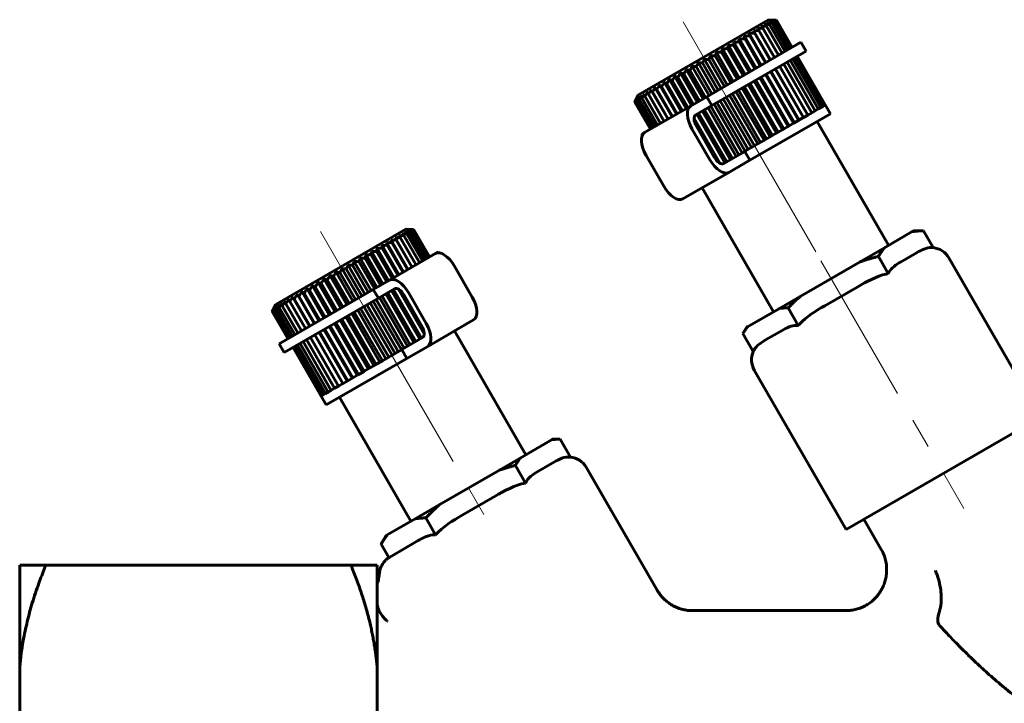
# Model space of a CAD drawing. Header units: millimetres. Extents: x 43 to 171, y 129 to 250.
# Tile 2 of 3: x 43 to 92, y 165 to 198. Entities that reach past the tile are written whole.
import ezdxf

# ---------------------------------------------------------------- set-up
doc = ezdxf.new("R2010")
doc.units = ezdxf.units.MM
doc.linetypes.add('K5LT_AXLED', pattern=[12, 7.5, -1.5, 1.5, -1.5])
doc.linetypes.add('K5LT_BASIC', pattern=[0])
doc.layers.add('Системный слой (1)', color=7, linetype='Continuous', true_color=0x6c6c6c)

# ---------------------------------------------------------------- blocks, each defined once
blk = doc.blocks.new('U1')
at = {"layer": 'Системный слой (1)', "color": 150, "linetype": 'K5LT_BASIC', "lineweight": 60, "true_color": 0x0080ff}
for p, q in [((77.032, 194.357), (81.642, 197.018)), ((73.847, 192.518), (73.991, 192.601))]:
    blk.add_line(p, q, dxfattribs=at)
blk = doc.blocks.new('U4')
at = {"layer": 'Системный слой (1)', "color": 150, "linetype": 'K5LT_BASIC', "lineweight": 60, "true_color": 0x0080ff}
for p, q in [((63.888, 186.768), (62.953, 186.228)), ((60.703, 184.929), (56.094, 182.268))]:
    blk.add_line(p, q, dxfattribs=at)
blk = doc.blocks.new('U6')
at = {"layer": 'Системный слой (1)', "color": 150, "linetype": 'K5LT_BASIC', "lineweight": 60, "true_color": 0x0080ff}
for p, q in [((60.903, 169.502), (60.896, 169.605)), ((60.913, 169.438), (60.903, 169.502)), ((60.921, 169.406), (60.913, 169.438)), ((60.925, 169.389), (60.921, 169.406)), ((60.927, 169.381), (60.925, 169.389)), ((60.928, 169.377), (60.927, 169.381)), ((60.934, 169.354), (60.928, 169.377)), ((60.957, 169.286), (60.934, 169.354)), ((60.97, 169.253), (60.957, 169.286)), ((60.977, 169.237), (60.97, 169.253)), ((60.98, 169.228), (60.977, 169.237)), ((60.998, 169.189), (60.98, 169.228)), ((61.151, 168.94), (60.998, 169.189)), ((61.267, 168.807), (61.151, 168.94)), ((61.329, 168.748), (61.267, 168.807)), ((61.361, 168.721), (61.329, 168.748)), ((61.377, 168.708), (61.361, 168.721)), ((61.385, 168.702), (61.377, 168.708)), ((61.389, 168.698), (61.385, 168.702)), ((61.391, 168.697), (61.389, 168.698)), ((61.391, 168.696), (61.391, 168.697)), ((61.392, 168.696), (61.391, 168.696)), ((61.392, 168.695), (61.392, 168.696)), ((61.392, 168.696), (61.392, 168.696)), ((61.393, 168.695), (61.392, 168.695)), ((61.392, 168.695), (61.392, 168.695)), ((61.394, 168.694), (61.393, 168.695)), ((61.393, 168.695), (61.393, 168.695)), ((61.393, 168.695), (61.393, 168.695)), ((61.394, 168.693), (61.394, 168.694))]:
    blk.add_line(p, q, dxfattribs=at)

msp = doc.modelspace()

# ---------------------------------------------------------------- linework, layer by layer
at = {"layer": 'Системный слой (1)', "color": 150, "linetype": 'K5LT_BASIC', "lineweight": 60, "true_color": 0x0080ff}
for p, q in [((73.683, 194.444), (80.056, 198.124)), ((80.056, 198.124), (80.439, 198.096)), ((80.547, 196.386), (79.781, 197.713)), ((80.718, 196.485), (79.952, 197.812)), ((80.865, 196.57), (80.099, 197.897)), ((80.987, 196.641), (80.221, 197.968)), ((81.083, 196.696), (80.317, 198.024)), ((81.153, 196.736), (80.386, 198.064)), ((81.194, 196.76), (80.428, 198.088)), ((80.439, 198.096), (80.442, 198.096)), ((81.208, 196.768), (80.442, 198.096)), ((79.445, 195.75), (78.627, 197.167)), ((79.695, 195.894), (78.877, 197.311)), ((79.653, 195.87), (78.887, 197.197)), ((79.929, 196.03), (79.111, 197.447)), ((79.904, 196.015), (79.138, 197.342)), ((79.327, 197.572), (79.372, 197.477)), ((80.146, 196.155), (79.327, 197.572)), ((80.138, 196.15), (79.372, 197.477)), ((80.353, 196.274), (79.587, 197.601)), ((78.622, 195.275), (77.804, 196.692)), ((78.815, 195.386), (78.049, 196.713)), ((78.907, 195.439), (78.089, 196.856)), ((79.106, 195.554), (78.34, 196.881)), ((79.182, 195.598), (78.364, 197.015)), ((79.386, 195.716), (78.62, 197.042)), ((81.642, 197.018), (81.892, 196.585)), ((77.9, 194.858), (77.134, 196.184)), ((78.034, 194.936), (77.216, 196.352)), ((81.892, 196.585), (77.282, 193.924)), ((78.209, 195.037), (77.443, 196.363)), ((78.331, 195.107), (77.513, 196.523)), ((78.515, 195.213), (77.749, 196.54)), ((82.612, 193.826), (81.237, 196.208)), ((82.708, 193.881), (81.333, 196.263)), ((82.778, 193.921), (81.403, 196.303)), ((82.819, 193.945), (81.444, 196.327)), ((82.833, 193.953), (81.458, 196.335)), ((77.141, 194.42), (76.323, 195.837)), ((77.279, 194.5), (76.513, 195.826)), ((77.437, 194.591), (76.619, 196.007)), ((77.589, 194.678), (76.823, 196.005)), ((77.736, 194.763), (76.918, 196.18)), ((81.763, 193.336), (80.388, 195.717)), ((81.771, 193.34), (80.396, 195.722)), ((81.978, 193.46), (80.603, 195.841)), ((82.172, 193.572), (80.797, 195.953)), ((82.343, 193.67), (80.968, 196.052)), ((82.49, 193.755), (81.115, 196.137)), ((76.291, 193.929), (75.473, 195.346)), ((76.383, 193.982), (75.617, 195.308)), ((76.566, 194.088), (75.748, 195.504)), ((76.674, 194.15), (75.908, 195.476)), ((76.85, 194.252), (76.032, 195.668)), ((76.973, 194.323), (76.208, 195.649)), ((81.011, 192.901), (79.636, 195.283)), ((81.07, 192.936), (79.695, 195.317)), ((81.278, 193.055), (79.903, 195.437)), ((81.32, 193.08), (79.945, 195.461)), ((81.529, 193.2), (80.154, 195.582)), ((81.554, 193.215), (80.179, 195.597)), ((75.331, 193.375), (74.513, 194.792)), ((75.546, 193.499), (74.728, 194.916)), ((75.584, 193.521), (74.819, 194.848)), ((75.78, 193.634), (74.962, 195.051)), ((75.836, 193.666), (75.07, 194.993)), ((76.029, 193.778), (75.211, 195.194)), ((76.103, 193.82), (75.337, 195.147)), ((80.14, 192.399), (78.765, 194.78)), ((80.247, 192.46), (78.872, 194.842)), ((80.44, 192.572), (79.065, 194.953)), ((80.532, 192.625), (79.157, 195.006)), ((80.731, 192.74), (79.356, 195.121)), ((80.807, 192.783), (79.432, 195.165)), ((73.683, 194.444), (73.515, 194.098)), ((74.623, 192.966), (73.857, 194.293)), ((74.77, 193.051), (74.004, 194.378)), ((74.942, 193.15), (74.176, 194.477)), ((75.135, 193.262), (74.317, 194.679)), ((74.37, 194.589), (74.317, 194.679)), ((75.135, 193.262), (74.37, 194.589)), ((75.35, 193.386), (74.584, 194.713)), ((77.032, 194.357), (76.241, 193.9)), ((77.032, 194.357), (77.282, 193.924)), ((79.361, 191.949), (77.986, 194.33)), ((79.525, 192.043), (78.15, 194.425)), ((79.659, 192.121), (78.284, 194.503)), ((79.834, 192.222), (78.459, 194.604)), ((79.956, 192.292), (78.581, 194.674)), ((73.514, 194.096), (73.515, 194.098)), ((74.28, 192.768), (73.514, 194.096)), ((74.294, 192.776), (73.528, 194.104)), ((74.336, 192.8), (73.569, 194.127)), ((74.405, 192.84), (73.639, 194.167)), ((74.501, 192.896), (73.735, 194.223)), ((73.991, 192.601), (76.241, 193.9)), ((76.491, 193.467), (77.282, 193.924)), ((78.475, 191.437), (77.1, 193.819)), ((78.598, 191.508), (77.223, 193.89)), ((78.766, 191.605), (77.391, 193.987)), ((78.904, 191.685), (77.529, 194.067)), ((79.062, 191.776), (77.687, 194.158)), ((79.214, 191.864), (77.839, 194.245)), ((82.49, 193.755), (82.612, 193.826)), ((82.612, 193.826), (82.708, 193.881)), ((82.708, 193.881), (82.778, 193.921)), ((82.778, 193.921), (82.834, 193.954)), ((83.084, 193.521), (82.834, 193.954)), ((77.916, 191.115), (76.541, 193.496)), ((78.008, 191.167), (76.633, 193.549)), ((78.191, 191.273), (76.816, 193.655)), ((78.299, 191.335), (76.924, 193.717)), ((79.139, 191.243), (83.084, 193.521)), ((81.529, 193.201), (81.761, 193.334)), ((81.761, 193.334), (81.763, 193.336)), ((81.763, 193.336), (81.976, 193.459)), ((81.763, 193.336), (81.763, 193.336)), ((81.976, 193.459), (81.978, 193.46)), ((81.978, 193.46), (82.17, 193.571)), ((82.17, 193.571), (82.172, 193.572)), ((82.172, 193.572), (82.342, 193.67)), ((82.342, 193.67), (82.343, 193.67)), ((82.343, 193.67), (82.489, 193.755)), ((82.489, 193.755), (82.49, 193.755)), ((77.67, 191.106), (76.41, 193.287)), ((77.451, 191.314), (76.481, 192.994)), ((77.4, 191.394), (76.525, 192.909)), ((80.732, 192.74), (81.008, 192.9)), ((81.008, 192.9), (81.011, 192.901)), ((81.011, 192.902), (81.275, 193.054)), ((81.011, 192.901), (81.011, 192.902)), ((81.275, 193.054), (81.278, 193.055)), ((81.278, 193.056), (81.527, 193.199)), ((81.278, 193.055), (81.278, 193.056)), ((81.527, 193.199), (81.529, 193.2)), ((81.529, 193.2), (81.529, 193.201)), ((85.934, 187.083), (82.434, 193.146)), ((73.847, 192.518), (73.876, 192.469)), ((76.308, 192.784), (77.183, 191.269)), ((79.836, 192.223), (80.137, 192.397)), ((80.137, 192.397), (80.14, 192.399)), ((80.14, 192.399), (80.142, 192.399)), ((80.142, 192.399), (80.437, 192.57)), ((80.437, 192.57), (80.44, 192.572)), ((80.44, 192.572), (80.441, 192.572)), ((80.441, 192.572), (80.728, 192.738)), ((80.728, 192.738), (80.731, 192.74)), ((80.731, 192.74), (80.732, 192.74)), ((78.907, 191.686), (79.211, 191.862)), ((79.211, 191.862), (79.214, 191.864)), ((79.214, 191.864), (79.216, 191.865)), ((79.216, 191.865), (79.522, 192.042)), ((79.522, 192.042), (79.525, 192.043)), ((79.525, 192.043), (79.527, 192.044)), ((79.527, 192.044), (79.832, 192.22)), ((79.832, 192.22), (79.834, 192.222)), ((79.834, 192.222), (79.836, 192.223)), ((74.933, 189.97), (74.058, 191.485)), ((78.889, 191.676), (77.866, 191.086)), ((78.889, 191.676), (78.902, 191.684)), ((78.889, 191.676), (79.139, 191.243)), ((78.902, 191.684), (78.904, 191.685)), ((78.904, 191.685), (78.907, 191.686)), ((78.116, 190.653), (79.139, 191.243)), ((78.116, 190.653), (75.866, 189.354)), ((80.305, 183.833), (76.805, 189.896)), ((55.929, 184.194), (62.303, 187.874)), ((62.965, 186.235), (62.199, 187.562)), ((62.303, 187.874), (62.686, 187.846)), ((63.112, 186.32), (62.346, 187.647)), ((63.235, 186.391), (62.468, 187.718)), ((63.331, 186.446), (62.564, 187.774)), ((63.4, 186.486), (62.634, 187.814)), ((63.442, 186.51), (62.675, 187.838)), ((62.686, 187.846), (62.689, 187.846)), ((63.455, 186.518), (62.689, 187.846)), ((85.726, 186.964), (87.094, 187.753)), ((87.094, 187.753), (87.162, 187.792)), ((87.162, 187.792), (87.642, 187.792)), ((87.642, 187.792), (88.116, 186.971)), ((61.956, 185.653), (61.138, 187.07)), ((62.189, 185.787), (61.371, 187.204)), ((62.151, 185.765), (61.385, 187.092)), ((62.405, 185.912), (61.587, 187.329)), ((62.385, 185.901), (61.619, 187.227)), ((62.601, 186.025), (61.783, 187.442)), ((61.783, 187.442), (61.834, 187.351)), ((62.6, 186.025), (61.834, 187.351)), ((62.794, 186.137), (62.028, 187.463)), ((61.17, 185.199), (60.352, 186.615)), ((61.353, 185.305), (60.587, 186.631)), ((61.444, 185.357), (60.626, 186.774)), ((61.633, 185.466), (60.867, 186.793)), ((61.707, 185.509), (60.889, 186.926)), ((61.9, 185.62), (61.134, 186.947)), ((63.744, 186.685), (61.494, 185.386)), ((63.916, 186.719), (63.888, 186.768)), ((84.548, 186.283), (85.726, 186.964)), ((87.325, 186.732), (86.518, 186.266)), ((60.298, 184.696), (59.481, 186.112)), ((60.456, 184.787), (59.691, 186.113)), ((60.594, 184.867), (59.777, 186.283)), ((60.762, 184.964), (59.996, 186.29)), ((60.886, 185.035), (60.068, 186.451)), ((61.062, 185.137), (60.296, 186.463)), ((65.552, 184.554), (64.677, 186.069)), ((81.601, 184.582), (84.548, 186.283)), ((85.433, 186.536), (85.915, 185.701)), ((92.736, 179.802), (88.883, 186.476)), ((59.405, 184.18), (58.587, 185.597)), ((59.701, 184.351), (58.883, 185.768)), ((59.836, 184.429), (59.07, 185.755)), ((60, 184.523), (59.182, 185.94)), ((60.147, 184.608), (59.381, 185.935)), ((58.554, 183.689), (57.736, 185.105)), ((58.829, 183.847), (58.011, 185.264)), ((58.921, 183.9), (58.155, 185.227)), ((59.114, 184.012), (58.296, 185.428)), ((59.221, 184.073), (58.455, 185.4)), ((59.526, 184.25), (58.761, 185.576)), ((60.703, 184.929), (61.494, 185.386)), ((57.806, 183.257), (56.988, 184.674)), ((58.041, 183.392), (57.222, 184.809)), ((58.083, 183.417), (57.317, 184.743)), ((58.29, 183.536), (57.472, 184.953)), ((58.35, 183.571), (57.584, 184.897)), ((58.63, 183.732), (57.864, 185.059)), ((60.703, 184.929), (60.953, 184.496)), ((61.744, 184.953), (60.953, 184.496)), ((62.687, 182.322), (61.312, 184.703)), ((62.795, 182.384), (61.42, 184.766)), ((62.978, 182.49), (61.603, 184.872)), ((63.069, 182.543), (61.694, 184.924)), ((63.2, 182.752), (61.941, 184.933)), ((63.13, 183.045), (62.159, 184.725)), ((63.086, 183.13), (62.211, 184.645)), ((62.427, 184.77), (63.302, 183.255)), ((84.426, 185.058), (82.813, 184.127)), ((55.929, 184.194), (55.762, 183.849)), ((56.344, 181.835), (60.953, 184.496)), ((57.189, 182.9), (56.423, 184.228)), ((57.383, 183.012), (56.617, 184.339)), ((56.831, 184.463), (56.772, 184.549)), ((57.59, 183.132), (56.772, 184.549)), ((57.597, 183.136), (56.831, 184.463)), ((57.832, 183.271), (57.066, 184.598)), ((61.772, 181.794), (60.397, 184.175)), ((61.923, 181.881), (60.548, 184.263)), ((62.081, 181.972), (60.706, 184.354)), ((62.219, 182.052), (60.844, 184.434)), ((62.387, 182.149), (61.012, 184.53)), ((62.511, 182.22), (61.136, 184.602)), ((80.592, 183.999), (81.601, 184.582)), ((55.761, 183.846), (55.762, 183.849)), ((56.527, 182.518), (55.761, 183.846)), ((56.541, 182.527), (55.775, 183.854)), ((56.583, 182.551), (55.816, 183.878)), ((56.652, 182.591), (55.886, 183.918)), ((56.748, 182.646), (55.982, 183.973)), ((56.87, 182.717), (56.104, 184.044)), ((57.018, 182.802), (56.251, 184.129)), ((61.03, 181.365), (59.655, 183.747)), ((61.151, 181.435), (59.776, 183.817)), ((61.326, 181.536), (59.951, 183.918)), ((61.461, 181.614), (60.086, 183.996)), ((61.625, 181.709), (60.25, 184.09)), ((79.02, 183.092), (80.592, 183.999)), ((81.014, 184.022), (81.512, 183.159)), ((60.179, 180.874), (58.804, 183.256)), ((60.255, 180.918), (58.88, 183.299)), ((60.454, 181.033), (59.079, 183.414)), ((60.546, 181.086), (59.171, 183.467)), ((60.739, 181.197), (59.364, 183.579)), ((60.846, 181.259), (59.471, 183.64)), ((63.369, 182.139), (65.619, 183.438)), ((59.215, 180.317), (57.84, 182.699)), ((59.222, 180.322), (57.847, 182.703)), ((59.431, 180.442), (58.056, 182.824)), ((59.457, 180.457), (58.082, 182.838)), ((59.666, 180.578), (58.291, 182.959)), ((59.708, 180.602), (58.333, 182.984)), ((59.915, 180.722), (58.54, 183.103)), ((59.975, 180.756), (58.6, 183.138)), ((64.681, 182.896), (68.181, 176.833)), ((78.986, 183.072), (78.804, 182.766)), ((78.804, 182.766), (79.311, 181.888)), ((78.986, 183.072), (79.02, 183.092)), ((80.721, 182.919), (79.914, 182.453)), ((56.344, 181.835), (56.094, 182.268)), ((58.373, 179.832), (56.998, 182.213)), ((58.495, 179.902), (57.12, 182.284)), ((58.643, 179.987), (57.268, 182.369)), ((58.814, 180.086), (57.439, 182.467)), ((59.008, 180.198), (57.633, 182.579)), ((62.097, 181.981), (63.119, 182.572)), ((58.152, 179.704), (56.777, 182.085)), ((58.166, 179.712), (56.791, 182.094)), ((58.208, 179.736), (56.833, 182.118)), ((58.277, 179.776), (56.902, 182.158)), ((61.769, 181.792), (61.463, 181.616)), ((61.772, 181.794), (61.769, 181.792)), ((61.774, 181.795), (61.772, 181.794)), ((62.079, 181.971), (61.774, 181.795)), ((62.081, 181.972), (62.079, 181.971)), ((62.084, 181.974), (62.081, 181.972)), ((62.097, 181.981), (62.084, 181.974)), ((62.097, 181.981), (62.347, 181.548)), ((63.369, 182.139), (62.347, 181.548)), ((62.347, 181.548), (58.402, 179.271)), ((60.844, 181.258), (60.549, 181.087)), ((60.846, 181.259), (60.844, 181.258)), ((60.848, 181.26), (60.846, 181.259)), ((61.15, 181.434), (60.848, 181.26)), ((61.151, 181.435), (61.15, 181.434)), ((61.154, 181.437), (61.151, 181.435)), ((61.459, 181.613), (61.154, 181.437)), ((61.461, 181.614), (61.459, 181.613)), ((61.463, 181.616), (61.461, 181.614)), ((60.254, 180.917), (59.977, 180.758)), ((60.255, 180.918), (60.254, 180.917)), ((60.258, 180.919), (60.255, 180.918)), ((60.545, 181.085), (60.258, 180.919)), ((60.546, 181.086), (60.545, 181.085)), ((60.549, 181.087), (60.546, 181.086)), ((83.856, 173.182), (79.356, 180.976)), ((59.222, 180.322), (59.009, 180.199)), ((59.224, 180.323), (59.222, 180.322)), ((59.222, 180.322), (59.222, 180.322)), ((59.456, 180.457), (59.224, 180.323)), ((59.457, 180.457), (59.456, 180.457)), ((59.459, 180.458), (59.457, 180.457)), ((59.708, 180.602), (59.459, 180.458)), ((59.71, 180.603), (59.708, 180.602)), ((59.708, 180.602), (59.708, 180.602)), ((59.974, 180.756), (59.71, 180.603)), ((59.975, 180.756), (59.974, 180.756)), ((59.977, 180.758), (59.975, 180.756)), ((58.373, 179.832), (58.277, 179.776)), ((58.495, 179.902), (58.373, 179.832)), ((58.496, 179.902), (58.495, 179.902)), ((58.643, 179.987), (58.496, 179.902)), ((58.644, 179.988), (58.643, 179.987)), ((58.814, 180.086), (58.644, 179.988)), ((58.815, 180.087), (58.814, 180.086)), ((59.008, 180.198), (58.815, 180.087)), ((59.009, 180.199), (59.008, 180.198)), ((58.208, 179.736), (58.152, 179.704)), ((58.152, 179.704), (58.402, 179.271)), ((58.277, 179.776), (58.208, 179.736)), ((59.051, 179.646), (62.551, 173.583)), ((83.856, 173.182), (92.645, 178.257)), ((69.465, 177.575), (67.893, 176.668)), ((69.465, 177.575), (69.499, 177.595)), ((69.499, 177.595), (69.856, 177.599)), ((70.363, 176.721), (69.856, 177.599)), ((66.885, 176.085), (67.893, 176.668)), ((69.571, 176.482), (68.765, 176.016)), ((66.885, 176.085), (63.938, 174.384)), ((68.161, 175.451), (67.663, 176.314)), ((71.129, 176.226), (74.605, 170.207)), ((66.673, 174.808), (65.059, 173.877)), ((62.759, 173.703), (63.938, 174.384)), ((62.759, 173.703), (61.391, 172.914)), ((63.759, 172.909), (63.277, 173.744)), ((85.575, 172.205), (84.722, 173.682)), ((61.324, 172.875), (61.084, 172.459)), ((61.324, 172.875), (61.391, 172.914)), ((62.908, 172.635), (61.508, 171.827)), ((62.967, 172.669), (62.908, 172.635)), ((61.464, 171.8), (61.084, 172.459)), ((43.396, 171.427), (43.396, 166.441)), ((44.615, 171.427), (43.396, 171.427)), ((44.615, 171.427), (59.676, 171.427)), ((60.896, 171.427), (59.676, 171.427)), ((60.896, 166.441), (60.896, 171.427)), ((61.01, 171.042), (61.01, 171.042)), ((83.843, 169.206), (76.336, 169.206)), ((76.336, 169.206), (76.336, 169.206)), ((83.843, 169.206), (83.843, 169.206)), ((43.396, 166.441), (43.396, 163.982)), ((60.896, 163.982), (60.896, 166.441))]:
    msp.add_line(p, q, dxfattribs=at)
at = {"layer": 'Системный слой (1)', "color": 30, "linetype": 'K5LT_AXLED', "lineweight": 18, "true_color": 0xff8000}
for p, q in [((75.87, 198.016), (77.979, 194.363)), ((78.62, 193.253), (84.12, 183.726)), ((58.116, 187.766), (60.225, 184.113)), ((82.62, 186.325), (89.62, 174.2)), ((60.866, 183.003), (66.366, 173.476))]:
    msp.add_line(p, q, dxfattribs=at)
at = {"layer": 'Системный слой (1)', "color": 150, "linetype": 'K5LT_BASIC', "lineweight": 60, "true_color": 0x0080ff}
for centre, start, end in [((88.017, 185.976), 30, 84.2937), ((80.222, 181.476), 155.7063, 210), ((70.263, 175.726), 30, 84.2937)]:
    msp.add_arc(centre, 1, start, end, dxfattribs=at)
for centre, major_axis, start_param, end_param in [((76.741, 193.034), (-0.5, 0.866), 0, 1.570796), ((76.741, 193.034), (0.25, -0.433), 3.141593, 4.712389), ((74.491, 191.735), (0.5, -0.866), 3.141593, 4.712389), ((77.616, 191.519), (0.25, -0.433), 4.712389, 6.283185), ((77.616, 191.519), (0.5, -0.866), 4.712389, 6.283185), ((75.366, 190.22), (0.5, -0.866), 4.712389, 6.283185), ((64.244, 185.819), (-0.5, 0.866), 4.712389, 6.283185), ((61.994, 184.52), (-0.5, 0.866), 4.712389, 6.283185), ((61.994, 184.52), (-0.25, 0.433), 4.712389, 6.283185), ((65.119, 184.304), (0.5, -0.866), 0, 1.570796), ((62.869, 183.005), (-0.5, 0.866), 3.141593, 4.712389), ((62.869, 183.005), (0.25, -0.433), 0, 1.570796)]:
    msp.add_ellipse(centre, major_axis=major_axis, ratio=0.5, start_param=start_param, end_param=end_param, dxfattribs=at)
for points, weights in [([(79.781, 197.713), (79.649, 197.701), (79.525, 197.686)], [1.03224159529, 1.02918421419, 1.02516370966]), ([(79.525, 197.686), (79.554, 197.645), (79.587, 197.601)], [1.01106978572, 1.01501870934, 1.0181348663]), ([(79.952, 197.812), (79.823, 197.801), (79.701, 197.788)], [1.03188307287, 1.02881457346, 1.02478328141]), ([(79.701, 197.788), (79.739, 197.752), (79.781, 197.713)], [1.01197824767, 1.01590758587, 1.0190031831]), ([(80.099, 197.897), (79.974, 197.888), (79.855, 197.877)], [1.0314164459, 1.02833378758, 1.02428879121]), ([(79.855, 197.877), (79.902, 197.846), (79.952, 197.812)], [1.01288953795, 1.01679921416, 1.01987416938]), ([(80.221, 197.968), (80.1, 197.961), (79.985, 197.952)], [1.03084787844, 1.02774821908, 1.02368679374]), ([(79.985, 197.952), (80.04, 197.926), (80.099, 197.897)], [1.01379586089, 1.0176859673, 1.02074037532]), ([(80.317, 198.024), (80.201, 198.02), (80.091, 198.013)], [1.02747390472, 1.02422413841, 1.02001693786]), ([(80.091, 198.013), (80.154, 197.992), (80.221, 197.968)], [1.01468910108, 1.0185599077, 1.02159404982]), ([(80.386, 198.064), (80.276, 198.063), (80.171, 198.06)], [1.02287449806, 1.01941791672, 1.01500994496]), ([(80.171, 198.06), (80.242, 198.043), (80.317, 198.024)], [1.01315734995, 1.01711066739, 1.0202290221]), ([(80.225, 198.091), (80.303, 198.079), (80.386, 198.064)], [1.01041697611, 1.01450179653, 1.01775470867]), ([(80.428, 198.088), (80.324, 198.091), (80.225, 198.091)], [1.01990009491, 1.01631619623, 1.01178477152]), ([(80.252, 198.107), (80.338, 198.099), (80.428, 198.088)], [1.00905269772, 1.01320966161, 1.0165362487]), ([(80.442, 198.096), (80.344, 198.103), (80.252, 198.107)], [1.01839550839, 1.01475572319, 1.01017025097]), ([(78.627, 197.167), (78.623, 197.107), (78.62, 197.042)], [1.01375162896, 1.01763729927, 1.02068783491]), ([(78.887, 197.197), (78.754, 197.183), (78.627, 197.167)], [1.03252144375, 1.02947569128, 1.02546679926]), ([(79.138, 197.342), (79.004, 197.328), (78.877, 197.311)], [1.03262805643, 1.02958444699, 1.02557750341]), ([(78.877, 197.311), (78.881, 197.256), (78.887, 197.197)], [1.01282048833, 1.01672781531, 1.01980086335]), ([(79.372, 197.477), (79.238, 197.463), (79.111, 197.447)], [1.03261660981, 1.02957176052, 1.02556351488]), ([(79.111, 197.447), (79.124, 197.396), (79.138, 197.342)], [1.01188544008, 1.01581451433, 1.01891016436]), ([(79.587, 197.601), (79.454, 197.588), (79.327, 197.572)], [1.03248721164, 1.02943775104, 1.02542496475]), ([(77.804, 196.692), (77.777, 196.618), (77.749, 196.54)], [1.01643765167, 1.02026086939, 1.0232464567]), ([(78.049, 196.713), (77.923, 196.703), (77.804, 196.692)], [1.03151627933, 1.02844444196, 1.02441081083]), ([(78.089, 196.856), (78.068, 196.787), (78.049, 196.713)], [1.01556882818, 1.01941223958, 1.02241883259]), ([(78.34, 196.881), (78.211, 196.869), (78.089, 196.856)], [1.03196170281, 1.02890172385, 1.02487938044]), ([(78.364, 197.015), (78.351, 196.95), (78.34, 196.881)], [1.01467058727, 1.01853488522, 1.02156319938]), ([(78.62, 197.042), (78.488, 197.03), (78.364, 197.015)], [1.03229829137, 1.02924705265, 1.02523299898]), ([(77.134, 196.184), (77.023, 196.183), (76.918, 196.18)], [1.02959265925, 1.02646849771, 1.02238489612]), ([(77.216, 196.352), (77.175, 196.271), (77.134, 196.184)], [1.01805209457, 1.02183784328, 1.02478443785]), ([(77.443, 196.363), (77.327, 196.359), (77.216, 196.352)], [1.03032404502, 1.0272198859, 1.02315540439]), ([(77.513, 196.523), (77.478, 196.446), (77.443, 196.363)], [1.01726830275, 1.02107222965, 1.02403774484]), ([(77.749, 196.54), (77.628, 196.533), (77.513, 196.523)], [1.03096799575, 1.02788135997, 1.02383361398]), ([(76.323, 195.837), (76.266, 195.746), (76.208, 195.649)], [1.0200393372, 1.02377924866, 1.02667808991]), ([(76.513, 195.826), (76.416, 195.833), (76.323, 195.837)], [1.02790453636, 1.02473403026, 1.02060608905]), ([(76.619, 196.007), (76.567, 195.919), (76.513, 195.826)], [1.01944550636, 1.0231990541, 1.02611211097]), ([(76.823, 196.005), (76.718, 196.007), (76.619, 196.007)], [1.02878291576, 1.02563654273, 1.02153169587]), ([(76.918, 196.18), (76.871, 196.095), (76.823, 196.005)], [1.0187805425, 1.02254943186, 1.02547847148]), ([(75.473, 195.346), (75.406, 195.249), (75.337, 195.147)], [1.02132795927, 1.02503881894, 1.0279073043]), ([(75.617, 195.308), (75.543, 195.329), (75.473, 195.346)], [1.02496033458, 1.02170890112, 1.01750346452]), ([(75.748, 195.504), (75.683, 195.409), (75.617, 195.308)], [1.02098633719, 1.02470476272, 1.02758117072]), ([(75.908, 195.476), (75.826, 195.492), (75.748, 195.504)], [1.02598278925, 1.02275945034, 1.01858092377]), ([(76.032, 195.668), (75.971, 195.575), (75.908, 195.476)], [1.02055502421, 1.02428317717, 1.02716974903]), ([(76.208, 195.649), (76.117, 195.66), (76.032, 195.668)], [1.02696768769, 1.02377142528, 1.01961882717]), ([(74.513, 194.792), (74.442, 194.693), (74.37, 194.589)], [1.02169938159, 1.02539668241, 1.0282510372]), ([(74.584, 194.713), (74.547, 194.754), (74.513, 194.792)], [1.0206989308, 1.01733069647, 1.01301332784]), ([(74.728, 194.916), (74.657, 194.817), (74.584, 194.713)], [1.02177754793, 1.02547957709, 1.02833867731]), ([(74.819, 194.848), (74.772, 194.884), (74.728, 194.916)], [1.0217704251, 1.01843150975, 1.0141422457]), ([(74.962, 195.051), (74.891, 194.952), (74.819, 194.848)], [1.02172611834, 1.02542871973, 1.02828848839]), ([(75.07, 194.993), (75.014, 195.024), (74.962, 195.051)], [1.02284415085, 1.01953464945, 1.01527357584]), ([(75.211, 195.194), (75.141, 195.097), (75.07, 194.993)], [1.02157560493, 1.02528116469, 1.02814407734]), ([(75.337, 195.147), (75.272, 195.172), (75.211, 195.194)], [1.0239107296, 1.02063047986, 1.01639743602]), ([(73.598, 194.265), (73.556, 194.183), (73.514, 194.096)], [1.01465598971, 1.01756734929, 1.01963726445]), ([(73.624, 194.28), (73.576, 194.194), (73.528, 194.104)], [1.015323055, 1.01823257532, 1.02030017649]), ([(73.528, 194.104), (73.563, 194.187), (73.598, 194.265)], [1.02131975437, 1.01905743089, 1.01583648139]), ([(73.677, 194.31), (73.624, 194.221), (73.569, 194.127)], [1.01606641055, 1.01900565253, 1.02110256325]), ([(73.569, 194.127), (73.597, 194.206), (73.624, 194.28)], [1.02079527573, 1.01845864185, 1.01516446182]), ([(73.756, 194.355), (73.698, 194.264), (73.639, 194.167)], [1.01688465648, 1.01988432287, 1.02204131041]), ([(73.639, 194.167), (73.657, 194.241), (73.677, 194.31)], [1.02039654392, 1.01795255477, 1.01455220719]), ([(73.86, 194.415), (73.798, 194.322), (73.735, 194.223)], [1.01777110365, 1.02086046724, 1.02310687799]), ([(73.735, 194.223), (73.745, 194.291), (73.756, 194.355)], [1.02010354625, 1.01752105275, 1.01398352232]), ([(73.989, 194.49), (73.924, 194.394), (73.857, 194.293)], [1.01871395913, 1.02192037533, 1.02428365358]), ([(73.857, 194.293), (73.858, 194.357), (73.86, 194.415)], [1.01989380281, 1.01714414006, 1.01344092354]), ([(74.004, 194.378), (73.996, 194.436), (73.989, 194.49)], [1.0197440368, 1.01680150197, 1.01290708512]), ([(74.142, 194.578), (74.074, 194.481), (74.004, 194.378)], [1.01969685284, 1.02304537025, 1.02555067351]), ([(74.176, 194.477), (74.158, 194.529), (74.142, 194.578)], [1.01963172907, 1.01647393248, 1.01236613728]), ([(74.317, 194.679), (74.247, 194.581), (74.176, 194.477)], [1.02069963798, 1.02421271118, 1.02688262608]), ([(62.199, 187.562), (62.075, 187.554), (61.958, 187.543)], [1.02792317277, 1.02505125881, 1.02133666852]), ([(61.958, 187.543), (61.991, 187.505), (62.028, 187.463)], [1.01291531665, 1.01723633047, 1.02060818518]), ([(62.346, 187.647), (62.225, 187.64), (62.11, 187.631)], [1.02760167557, 1.02472072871, 1.02099736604]), ([(62.11, 187.631), (62.153, 187.599), (62.199, 187.562)], [1.01402074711, 1.01831549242, 1.02165975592]), ([(62.468, 187.718), (62.351, 187.713), (62.239, 187.706)], [1.02719436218, 1.0243021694, 1.02056790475]), ([(62.239, 187.706), (62.291, 187.679), (62.346, 187.647)], [1.01512887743, 1.01939725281, 1.02271381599]), ([(62.564, 187.774), (62.451, 187.771), (62.343, 187.766)], [1.02670618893, 1.02380068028, 1.02005352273]), ([(62.343, 187.766), (62.404, 187.744), (62.468, 187.718)], [1.0162300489, 1.02047218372, 1.02376117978]), ([(62.634, 187.814), (62.525, 187.814), (62.422, 187.812)], [1.02614300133, 1.02322227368, 1.01946039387]), ([(62.422, 187.812), (62.491, 187.794), (62.564, 187.774)], [1.01731413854, 1.02153040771, 1.02479222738]), ([(62.675, 187.838), (62.572, 187.841), (62.475, 187.842)], [1.02551141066, 1.02257374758, 1.01879549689]), ([(62.475, 187.842), (62.552, 187.83), (62.634, 187.814)], [1.01837066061, 1.02256169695, 1.02579700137]), ([(62.689, 187.846), (62.592, 187.853), (62.501, 187.858)], [1.02481866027, 1.02186254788, 1.01806647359]), ([(62.501, 187.858), (62.585, 187.849), (62.675, 187.838)], [1.01938889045, 1.02355559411, 1.02676532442]), ([(87.642, 187.792), (87.345, 187.792), (87.094, 187.753)], [1.34644145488, 1.38427898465, 1.40846241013]), ([(61.138, 187.07), (61.135, 187.011), (61.134, 186.947)], [1.01527357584, 1.01953464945, 1.02284415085]), ([(61.385, 187.092), (61.259, 187.082), (61.138, 187.07)], [1.02828848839, 1.02542871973, 1.02172611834]), ([(61.619, 187.227), (61.492, 187.217), (61.371, 187.204)], [1.02833867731, 1.02547957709, 1.02177754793]), ([(61.371, 187.204), (61.377, 187.15), (61.385, 187.092)], [1.0141422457, 1.01843150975, 1.0217704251]), ([(61.834, 187.351), (61.707, 187.341), (61.587, 187.329)], [1.02829396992, 1.02543304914, 1.02172919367]), ([(61.587, 187.329), (61.602, 187.28), (61.619, 187.227)], [1.01301332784, 1.01733069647, 1.0206989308]), ([(62.028, 187.463), (61.902, 187.453), (61.783, 187.442)], [1.02815489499, 1.02528968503, 1.02158162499]), ([(60.352, 186.615), (60.324, 186.542), (60.296, 186.463)], [1.01858092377, 1.02275945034, 1.02598278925]), ([(60.587, 186.631), (60.467, 186.624), (60.352, 186.615)], [1.02758117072, 1.02470476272, 1.02098633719]), ([(60.626, 186.774), (60.606, 186.705), (60.587, 186.631)], [1.01750346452, 1.02170890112, 1.02496033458]), ([(60.867, 186.793), (60.744, 186.784), (60.626, 186.774)], [1.0279073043, 1.02503881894, 1.02132795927]), ([(60.889, 186.926), (60.878, 186.862), (60.867, 186.793)], [1.01639743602, 1.02063047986, 1.0239107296]), ([(61.134, 186.947), (61.008, 186.937), (60.889, 186.926)], [1.02814407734, 1.02528116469, 1.02157560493]), ([(85.726, 186.964), (85.575, 186.777), (85.433, 186.536)], [1.40573313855, 1.38221133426, 1.34654609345]), ([(59.481, 186.112), (59.431, 186.026), (59.381, 185.935)], [1.02153169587, 1.02563654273, 1.02878291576]), ([(59.691, 186.113), (59.583, 186.114), (59.481, 186.112)], [1.02611211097, 1.0231990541, 1.01944550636]), ([(59.777, 186.283), (59.734, 186.201), (59.691, 186.113)], [1.02060608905, 1.02473403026, 1.02790453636]), ([(59.996, 186.29), (59.884, 186.288), (59.777, 186.283)], [1.02667808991, 1.02377924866, 1.0200393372]), ([(60.068, 186.451), (60.032, 186.374), (59.996, 186.29)], [1.01961882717, 1.02377142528, 1.02696768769]), ([(60.296, 186.463), (60.179, 186.458), (60.068, 186.451)], [1.02716974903, 1.02428317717, 1.02055502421]), ([(85.433, 186.536), (84.963, 186.421), (84.548, 186.283)], [1.55314712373, 1.59215398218, 1.6185084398]), ([(58.587, 185.597), (58.521, 185.501), (58.455, 185.4)], [1.02383361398, 1.02788135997, 1.03096799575]), ([(58.761, 185.576), (58.672, 185.588), (58.587, 185.597)], [1.02403774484, 1.02107222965, 1.01726830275]), ([(58.883, 185.768), (58.822, 185.675), (58.761, 185.576)], [1.02315540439, 1.0272198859, 1.03032404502]), ([(59.07, 185.755), (58.974, 185.763), (58.883, 185.768)], [1.02478443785, 1.02183784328, 1.01805209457]), ([(59.182, 185.94), (59.126, 185.851), (59.07, 185.755)], [1.02238489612, 1.02646849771, 1.02959265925]), ([(59.381, 185.935), (59.279, 185.938), (59.182, 185.94)], [1.02547847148, 1.02254943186, 1.0187805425]), ([(57.736, 185.105), (57.661, 185.005), (57.584, 184.897)], [1.02523299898, 1.02924705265, 1.03229829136]), ([(57.864, 185.059), (57.798, 185.084), (57.736, 185.105)], [1.02156319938, 1.01853488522, 1.01467058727]), ([(58.011, 185.264), (57.938, 185.165), (57.864, 185.059)], [1.02487938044, 1.02890172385, 1.03196170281]), ([(58.155, 185.227), (58.081, 185.247), (58.011, 185.264)], [1.02241883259, 1.01941223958, 1.01556882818]), ([(58.296, 185.428), (58.226, 185.331), (58.155, 185.227)], [1.02441081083, 1.02844444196, 1.03151627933]), ([(58.455, 185.4), (58.373, 185.415), (58.296, 185.428)], [1.0232464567, 1.02026086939, 1.01643765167]), ([(56.988, 184.674), (56.911, 184.572), (56.831, 184.463)], [1.02556351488, 1.02957176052, 1.03261660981]), ([(57.066, 184.598), (57.026, 184.638), (56.988, 184.674)], [1.01891016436, 1.01581451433, 1.01188544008]), ([(57.222, 184.809), (57.145, 184.707), (57.066, 184.598)], [1.02557750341, 1.02958444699, 1.03262805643]), ([(57.317, 184.743), (57.268, 184.778), (57.222, 184.809)], [1.01980086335, 1.01672781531, 1.01282048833]), ([(57.472, 184.953), (57.395, 184.852), (57.317, 184.743)], [1.02546679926, 1.02947569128, 1.03252144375]), ([(57.584, 184.897), (57.526, 184.927), (57.472, 184.953)], [1.02068783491, 1.01763729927, 1.01375162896]), ([(56.114, 184.17), (56.048, 184.075), (55.982, 183.973)], [1.02368679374, 1.02774821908, 1.03084787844]), ([(56.244, 184.245), (56.175, 184.148), (56.104, 184.044)], [1.02428879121, 1.02833378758, 1.0314164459]), ([(56.104, 184.044), (56.108, 184.109), (56.114, 184.17)], [1.02074037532, 1.0176859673, 1.01379586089]), ([(56.251, 184.129), (56.247, 184.189), (56.244, 184.245)], [1.01987416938, 1.01679921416, 1.01288953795]), ([(56.398, 184.334), (56.325, 184.235), (56.251, 184.129)], [1.02478328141, 1.02881457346, 1.03188307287]), ([(56.423, 184.228), (56.409, 184.283), (56.398, 184.334)], [1.0190031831, 1.01590758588, 1.01197824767]), ([(56.574, 184.435), (56.499, 184.335), (56.423, 184.228)], [1.02516370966, 1.02918421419, 1.03224159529]), ([(56.617, 184.339), (56.594, 184.389), (56.574, 184.435)], [1.0181348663, 1.01501870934, 1.01106978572]), ([(56.772, 184.549), (56.695, 184.448), (56.617, 184.339)], [1.02542496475, 1.02943775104, 1.03248721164]), ([(81.601, 184.582), (81.31, 184.324), (81.014, 184.022)], [1.61181154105, 1.58741737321, 1.55336166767]), ([(55.846, 184.016), (55.803, 183.934), (55.761, 183.846)], [1.0203752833, 1.02452476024, 1.0277157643]), ([(55.873, 184.032), (55.824, 183.946), (55.775, 183.854)], [1.0213192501, 1.025443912, 1.0286091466]), ([(55.775, 183.854), (55.81, 183.938), (55.846, 184.016)], [1.02399958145, 1.02102258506, 1.01720618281]), ([(55.927, 184.063), (55.872, 183.974), (55.816, 183.878)], [1.02219267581, 1.02629419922, 1.0294354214]), ([(55.816, 183.878), (55.845, 183.958), (55.873, 184.032)], [1.02323177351, 1.0202365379, 1.01640277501]), ([(56.008, 184.109), (55.947, 184.017), (55.886, 183.918)], [1.02298511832, 1.02706547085, 1.0301847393]), ([(55.886, 183.918), (55.906, 183.993), (55.927, 184.063)], [1.02242721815, 1.01941286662, 1.01556090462]), ([(55.982, 183.973), (55.994, 184.044), (56.008, 184.109)], [1.02159404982, 1.0185599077, 1.01468910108]), ([(81.014, 184.022), (80.789, 184.022), (80.592, 183.999)], [1.32053891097, 1.34807319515, 1.36814186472]), ([(79.02, 183.092), (78.91, 182.944), (78.804, 182.766)], [1.36514237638, 1.34607330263, 1.32061882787]), ([(69.856, 177.599), (69.649, 177.597), (69.465, 177.575)], [1.35513687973, 1.38125667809, 1.40082417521]), ([(67.893, 176.668), (67.775, 176.508), (67.663, 176.314)], [1.40390206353, 1.38330884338, 1.35505487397]), ([(67.663, 176.314), (67.253, 176.208), (66.885, 176.085)], [1.55634039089, 1.59046140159, 1.61490234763]), ([(63.938, 174.384), (63.611, 174.093), (63.277, 173.744)], [1.62161208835, 1.59520709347, 1.55612543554]), ([(63.277, 173.744), (62.997, 173.741), (62.759, 173.703)], [1.34803970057, 1.38374450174, 1.40729239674]), ([(61.391, 172.914), (61.232, 172.716), (61.084, 172.459)], [1.41002469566, 1.38581444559, 1.34793494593]), ([(59.676, 171.28), (60.69, 168.773), (60.896, 166.441)], [1.00362690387, 1.01405052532, 1])]:
    msp.add_rational_spline(points, weights, degree=2, dxfattribs=at)
for points, knots in [([(87.325, 186.732), (87.532, 186.851), (87.787, 186.982), (88.074, 186.975), (88.095, 186.974), (88.116, 186.971)], [0.7919365, 0.7919365, 0.7919365, 0.7919365, 0.9351847, 0.9351847, 0.9457458, 0.9457458, 0.9457458, 0.9457458]), ([(85.915, 185.701), (85.924, 185.72), (85.933, 185.739), (86.071, 185.991), (86.311, 186.147), (86.518, 186.266)], [0.4634839, 0.4634839, 0.4634839, 0.4634839, 0.474045, 0.474045, 0.6172932, 0.6172932, 0.6172932, 0.6172932]), ([(84.426, 185.058), (84.84, 185.297), (85.343, 185.571), (85.842, 185.687), (85.878, 185.694), (85.915, 185.701)], [0.7919365, 0.7919365, 0.7919365, 0.7919365, 0.9351847, 0.9351847, 0.9457458, 0.9457458, 0.9457458, 0.9457458]), ([(81.512, 183.159), (81.536, 183.187), (81.561, 183.214), (81.911, 183.589), (82.399, 183.888), (82.813, 184.127)], [0.4634839, 0.4634839, 0.4634839, 0.4634839, 0.474045, 0.474045, 0.6172932, 0.6172932, 0.6172932, 0.6172932]), ([(80.721, 182.919), (80.928, 183.038), (81.183, 183.169), (81.47, 183.162), (81.491, 183.161), (81.512, 183.159)], [0.7919365, 0.7919365, 0.7919365, 0.7919365, 0.9351847, 0.9351847, 0.9457458, 0.9457458, 0.9457458, 0.9457458]), ([(79.311, 181.888), (79.32, 181.908), (79.329, 181.926), (79.467, 182.178), (79.708, 182.334), (79.914, 182.453)], [0.4634839, 0.4634839, 0.4634839, 0.4634839, 0.474045, 0.474045, 0.6172932, 0.6172932, 0.6172932, 0.6172932]), ([(62.967, 172.669), (63.174, 172.788), (63.429, 172.919), (63.717, 172.912), (63.737, 172.911), (63.759, 172.909)], [0.0873216, 0.0873216, 0.0873216, 0.0873216, 0.2305698, 0.2305698, 0.241131, 0.241131, 0.241131, 0.241131]), ([(83.843, 169.206), (83.844, 169.206), (83.845, 169.206), (83.848, 169.206), (83.849, 169.206), (83.854, 169.206), (83.857, 169.206), (83.865, 169.206), (83.871, 169.206), (83.888, 169.206), (83.899, 169.206), (83.932, 169.208), (83.954, 169.209), (84.019, 169.213), (84.061, 169.217), (84.188, 169.234), (84.27, 169.251), (84.437, 169.295), (84.521, 169.323), (84.684, 169.391), (84.764, 169.43), (84.915, 169.517), (84.987, 169.565), (85.124, 169.671), (85.189, 169.728), (85.314, 169.852), (85.373, 169.919), (85.481, 170.06), (85.531, 170.135), (85.619, 170.288), (85.658, 170.367), (85.723, 170.526), (85.75, 170.606), (85.792, 170.764), (85.807, 170.841), (85.831, 171.009), (85.838, 171.101), (85.839, 171.284), (85.834, 171.377), (85.811, 171.56), (85.793, 171.65), (85.746, 171.825), (85.717, 171.91), (85.651, 172.066), (85.615, 172.137), (85.575, 172.206)], [0, 0, 0, 0, 0.011706, 0.011706, 0.032191, 0.032191, 0.070235, 0.070235, 0.143397, 0.143397, 0.286794, 0.286794, 0.570662, 0.570662, 1.126691, 1.126691, 2.215337, 2.215337, 3.355384, 3.355384, 4.494237, 4.494237, 5.610616, 5.610616, 6.725668, 6.725668, 7.874763, 7.874763, 9.027557, 9.027557, 10.158072, 10.158072, 11.248901, 11.248901, 12.262385, 12.262385, 13.440122, 13.440122, 14.63367, 14.63367, 15.81839, 15.81839, 16.97211, 16.97211, 18, 18, 18, 18]), ([(61.01, 171.042), (61.01, 171.042), (61.01, 171.042), (61.01, 171.043), (61.01, 171.044), (61.01, 171.046), (61.01, 171.047), (61.01, 171.05), (61.011, 171.052), (61.011, 171.058), (61.012, 171.062), (61.013, 171.075), (61.014, 171.083), (61.017, 171.107), (61.02, 171.123), (61.029, 171.17), (61.036, 171.201), (61.057, 171.275), (61.073, 171.318), (61.108, 171.4), (61.129, 171.44), (61.174, 171.514), (61.198, 171.549), (61.25, 171.615), (61.278, 171.646), (61.34, 171.706), (61.373, 171.734), (61.426, 171.774), (61.445, 171.787), (61.464, 171.8)], [0, 0, 0, 0, 0.01798, 0.01798, 0.049445, 0.049445, 0.10788, 0.10788, 0.220255, 0.220255, 0.440511, 0.440511, 0.876526, 0.876526, 1.730573, 1.730573, 3.402699, 3.402699, 5.800012, 5.800012, 8.158544, 8.158544, 10.382853, 10.382853, 12.613796, 12.613796, 14.91664, 14.91664, 16.129875, 16.129875, 16.129875, 16.129875]), ([(43.396, 166.441), (43.434, 166.875), (43.535, 167.622), (43.754, 168.663), (44.011, 169.604), (44.3, 170.472), (44.517, 171.039), (44.615, 171.28)], [0, 0, 0, 0, 2.085685, 3.641966, 5.161391, 6.790951, 8, 8, 8, 8]), ([(44.615, 171.28), (44.623, 171.301), (44.633, 171.328), (44.641, 171.363), (44.644, 171.39), (44.641, 171.409), (44.633, 171.423), (44.623, 171.427), (44.615, 171.427)], [0, 0, 0, 0, 2.025545, 2.93908, 4.500064, 6.02061, 6.961959, 9, 9, 9, 9]), ([(59.676, 171.427), (59.658, 171.427), (59.648, 171.413), (59.648, 171.364), (59.658, 171.326), (59.676, 171.28)], [0.23547154, 0.23547154, 0.23547154, 0.23547154, 0.25482048, 0.25482048, 0.27416943, 0.27416943, 0.27416943, 0.27416943]), ([(88.224, 171.165), (88.225, 171.163), (88.226, 171.161), (88.339, 170.891), (88.422, 170.608), (88.511, 170.067), (88.523, 169.811), (88.485, 169.429), (88.458, 169.292), (88.418, 169.168)], [-0.2165877, -0.2165877, -0.2165877, -0.2165877, -0.2158851, -0.2158851, -0.1287913, -0.1287913, -0.0488001, -0.0488001, 0, 0, 0, 0]), ([(60.896, 170.526), (60.911, 170.569), (60.925, 170.613), (60.96, 170.738), (60.978, 170.82), (60.997, 170.949), (61.002, 170.996), (61.006, 171.042)], [11.099146, 11.099146, 11.099146, 11.099146, 11.726913, 11.726913, 12.866751, 12.866751, 13.499894, 13.499894, 13.499894, 13.499894]), ([(76.336, 169.207), (76.335, 169.207), (76.334, 169.207), (76.332, 169.207), (76.33, 169.207), (76.326, 169.207), (76.323, 169.207), (76.315, 169.207), (76.31, 169.207), (76.294, 169.207), (76.284, 169.207), (76.253, 169.208), (76.233, 169.209), (76.173, 169.213), (76.134, 169.217), (76.019, 169.231), (75.943, 169.244), (75.785, 169.282), (75.703, 169.308), (75.543, 169.369), (75.465, 169.404), (75.314, 169.485), (75.241, 169.531), (75.103, 169.63), (75.038, 169.683), (74.913, 169.799), (74.853, 169.863), (74.741, 169.997), (74.69, 170.068), (74.63, 170.163), (74.617, 170.185), (74.604, 170.207)], [0.000216, 0.000216, 0.000216, 0.000216, 0.027507, 0.027507, 0.068767, 0.068767, 0.144411, 0.144411, 0.288822, 0.288822, 0.570768, 0.570768, 1.120906, 1.120906, 2.193674, 2.193674, 4.284198, 4.284198, 6.614826, 6.614826, 8.946012, 8.946012, 11.28088, 11.28088, 13.560937, 13.560937, 15.934877, 15.934877, 18.304337, 18.304337, 18.998281, 18.998281, 18.998281, 18.998281]), ([(88.418, 169.168), (88.413, 169.153), (88.409, 169.137), (88.364, 168.986), (88.344, 168.868), (88.343, 168.64), (88.375, 168.538), (88.442, 168.466)], [0.1990102, 0.1990102, 0.1990102, 0.1990102, 0.2051135, 0.2051135, 0.2604567, 0.2604567, 0.3321571, 0.3321571, 0.3321571, 0.3321571]), ([(120.396, 168.228), (120.223, 168.146), (119.95, 168.016), (119.561, 167.832), (119.245, 167.683), (118.786, 167.468), (118.295, 167.239), (117.644, 166.94), (116.967, 166.632), (116.14, 166.262), (115.305, 165.895), (114.449, 165.528), (113.55, 165.151), (112.595, 164.763), (111.764, 164.437), (111.084, 164.18), (110.413, 163.932), (109.589, 163.64), (108.477, 163.268), (107.553, 162.986), (106.54, 162.703), (105.501, 162.439), (104.275, 162.187), (102.95, 161.985), (101.862, 161.886), (100.777, 161.86), (100.016, 161.884), (99.325, 161.944), (98.812, 162.009), (98.271, 162.1), (97.651, 162.231), (97.001, 162.408), (96.364, 162.62), (95.737, 162.862), (94.951, 163.216), (94.171, 163.634), (93.501, 164.046), (93.013, 164.371), (92.596, 164.667), (92.184, 164.974), (91.852, 165.235), (91.527, 165.5), (91.215, 165.762), (90.86, 166.072), (90.58, 166.325), (90.309, 166.575), (89.999, 166.869), (89.665, 167.196), (89.403, 167.458), (89.118, 167.748), (88.791, 168.091), (88.549, 168.35), (88.442, 168.466)], [0, 0, 0, 0, 1.135773, 1.727724, 2.349963, 2.993827, 4.352412, 5.051748, 6.456135, 7.842604, 9.175597, 10.496699, 11.88248, 13.335624, 14.814865, 15.549591, 16.271894, 17.674459, 18.987456, 20.810175, 21.377856, 23.010952, 24.916645, 26.203917, 28.221488, 29.196125, 30.487341, 31.222303, 31.917742, 32.510689, 33.373472, 34.41129, 35.17517, 36.055164, 37.118977, 38.700171, 39.779418, 40.530295, 41.308455, 42.111478, 42.94903, 43.375453, 44.234952, 45.089783, 45.945203, 46.375549, 47.238332, 48.498839, 49.328995, 49.742526, 51.382422, 53, 53, 53, 53])]:
    msp.add_open_spline(points, degree=3, knots=knots, dxfattribs=at)
for points in [[(69.571, 176.482), (69.794, 176.61), (70.059, 176.752), (70.363, 176.721)], [(68.161, 175.451), (68.287, 175.729), (68.542, 175.887), (68.765, 176.016)], [(66.673, 174.808), (67.118, 175.065), (67.643, 175.357), (68.161, 175.451)], [(63.759, 172.909), (64.099, 173.311), (64.614, 173.62), (65.059, 173.877)], [(61.464, 171.8), (61.479, 171.809), (61.493, 171.818), (61.508, 171.827)]]:
    msp.add_open_spline(points, degree=3, dxfattribs=at)

# ---------------------------------------------------------------- block references
at = {"layer": 'Системный слой (1)'}
for name in ['U1', 'U4', 'U6']:
    msp.add_blockref(name, (0, 0), dxfattribs=at)

doc.saveas('drawing.dxf')
